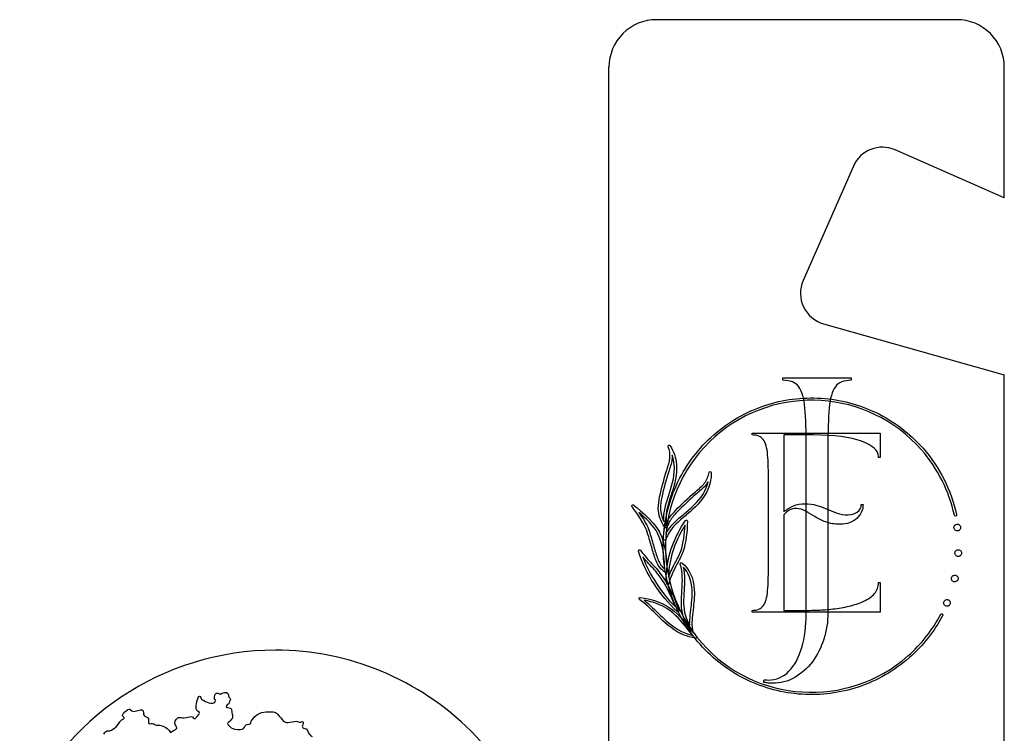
# Model space of a CAD drawing. Header units: millimetres. Extents: x -500 to 36, y -102 to 247.
# Tile 4 of 7: x -284 to -222, y 9 to 54. Entities that reach past the tile are written whole.
import ezdxf

# ---------------------------------------------------------------- set-up
doc = ezdxf.new("R2010")
doc.units = ezdxf.units.MM
doc.layers.add('Calque_1', color=7, linetype='CONTINUOUS')

msp = doc.modelspace()

# ---------------------------------------------------------------- linework, layer by layer
at = {"layer": 'Calque_1', "color": 1}
for points in [[(-225.205191, 54.058843), (-244.205161, 54.058843)], [(-247.205267, 0.059041), (-247.205267, 51.059001)], [(-222.205349, 42.79872), (-222.205349, 51.059001)], [(-222.205349, 42.79872), (-229.114405, 45.829254)], [(-231.749387, 44.80082), (-234.925177, 37.559712)], [(-233.63798, 34.831861), (-222.205349, 31.598922)], [(-222.205349, 0.059041), (-222.205349, 31.598922)]]:
    msp.add_lwpolyline(points, dxfattribs=at)
at = {"layer": 'Calque_1', "color": 7}
for points in [[(-236.201729, 31.261314), (-236.201729, 31.421182), (-231.891089, 31.421182), (-231.891089, 31.261314)], [(-238.153998, 27.803418), (-238.153998, 27.917059), (-230.04988, 27.917059), (-230.04988, 26.388689), (-230.163521, 26.388689), (-230.163521, 26.433952)], [(-234.260362, 27.803418), (-236.139285, 27.803418), (-236.139285, 22.937095)], [(-234.733068, 16.524628), (-234.733068, 26.982456)], [(-233.35975, 26.982456), (-233.35975, 16.556409)], [(-243.556937, 25.542315), (-243.531175, 25.619841)], [(-243.398033, 25.575781), (-243.423554, 25.498496)], [(-237.112935, 19.744564), (-237.112935, 24.770755)], [(-241.758911, 24.19211), (-241.696071, 24.244356)], [(-241.606266, 24.136734), (-241.668624, 24.084729)], [(-231.249848, 23.401289), (-231.13717, 23.401289)], [(-236.139285, 22.756041), (-236.139285, 16.7119), (-234.690848, 16.7119)], [(-230.163521, 18.465625), (-230.04988, 18.465625), (-230.04988, 16.598259), (-238.153998, 16.598259), (-238.153998, 16.7119)], [(-237.431552, 12.165835), (-237.399771, 12.325703)], [(-275.00813, 9.11015), (-274.92893, 8.99711), (-274.73142, 9.11917)]]:
    msp.add_lwpolyline(points, dxfattribs=at)
for points in [[(-238.153998, 27.803418)], [(-243.946012, 23.154898)], [(-243.574994, 21.944577)], [(-243.35012, 22.368322)], [(-225.02316, 22.089277)], [(-243.639759, 21.160409)], [(-245.06749, 20.097676)], [(-224.959598, 20.471583)], [(-243.867281, 19.499137)], [(-242.505038, 19.452429)], [(-243.568975, 19.12619)], [(-243.436796, 19.05902)], [(-225.177971, 18.867372)], [(-243.432702, 18.349489)], [(-225.671778, 17.324797)], [(-242.799493, 16.630436)], [(-242.40464, 15.285044)], [(-241.935872, 15.411691)], [(-241.673439, 14.969402)], [(-228.210395, 13.725374)], [(-237.431552, 12.165835)]]:
    msp.add_lwpolyline(points, close=True, dxfattribs=at)
at = {"layer": 'Calque_1', "color": 2}
msp.add_lwpolyline([(-268.298709, 14.19564)], close=True, dxfattribs=at)
at = {"layer": 'Calque_1', "color": 1}
for points in [[(-244.205248, 54.058881), (-245.000897, 54.05888), (-245.763958, 53.74281), (-246.326566, 53.180201)], [(-223.083952, 53.180201), (-223.646561, 53.74281), (-224.409622, 54.05888), (-225.20527, 54.058881)], [(-246.326566, 53.180201), (-246.889174, 52.617592), (-247.205244, 51.854531), (-247.205244, 51.058882)], [(-222.205275, 51.058882), (-222.205274, 51.854531), (-222.521344, 52.617592), (-223.083952, 53.180201)], [(-229.114492, 45.829172), (-230.126042, 46.272834), (-231.305724, 45.81247), (-231.749387, 44.80092)], [(-234.925306, 37.559826), (-235.157598, 37.030201), (-235.149258, 36.425952), (-234.902438, 35.90294)], [(-234.902438, 35.90294), (-234.655618, 35.379927), (-234.194485, 34.989361), (-233.637983, 34.831983)]]:
    msp.add_open_spline(points, degree=3, dxfattribs=at)
at = {"layer": 'Calque_1', "color": 7}
for points in [[(-235.204003, 30.846237), (-235.411542, 31.122875), (-235.744037, 31.261314), (-236.201729, 31.261314)], [(-231.891089, 31.261314), (-232.349023, 31.261314), (-232.681759, 31.122875), (-232.889779, 30.846237)], [(-227.451506, 26.86748), (-230.811128, 30.691295), (-236.660009, 31.065202), (-240.489121, 27.701005)], [(-234.813002, 29.496995), (-234.866452, 30.119611), (-234.996705, 30.569358), (-235.204003, 30.846237)], [(-232.889779, 30.846237), (-233.097317, 30.569358), (-233.227571, 30.119611), (-233.28078, 29.496995)], [(-237.351483, 29.664196), (-236.200391, 30.04701), (-235.000182, 30.202062), (-233.784805, 30.124055)], [(-233.784805, 30.124055), (-232.569428, 30.046288), (-231.399555, 29.740277), (-230.30769, 29.213726)], [(-240.581815, 27.806219), (-239.630075, 28.642393), (-238.543266, 29.267657), (-237.351483, 29.664196)], [(-234.733068, 26.982456), (-234.733068, 28.036039), (-234.759793, 28.874139), (-234.813002, 29.496995)], [(-233.28078, 29.496995), (-233.333507, 28.874139), (-233.35975, 28.036039), (-233.35975, 26.982456)], [(-230.30769, 29.213726), (-229.177544, 28.668877), (-228.181021, 27.91047), (-227.346051, 26.960174)], [(-240.489121, 27.701005), (-244.318473, 24.336568), (-244.700325, 18.488409), (-241.340703, 14.664354)], [(-242.839941, 24.841932), (-242.293166, 25.972801), (-241.533315, 26.970046), (-240.581815, 27.806219)], [(-237.447115, 27.508723), (-237.594222, 27.705187), (-237.82993, 27.803418), (-238.153998, 27.803418)], [(-237.169755, 26.552409), (-237.207796, 26.99397), (-237.300249, 27.312742), (-237.447115, 27.508723)], [(-231.233476, 27.401824), (-231.946137, 27.669554), (-232.95518, 27.803418), (-234.260362, 27.803418)], [(-230.163521, 26.433952), (-230.163521, 26.81147), (-230.520333, 27.134095), (-231.233476, 27.401824)], [(-243.461112, 27.060814), (-243.475077, 27.094521), (-243.460872, 27.133284), (-243.428609, 27.150137)], [(-243.35012, 26.35056), (-243.330618, 26.592046), (-243.3689, 26.837866), (-243.461112, 27.060814)], [(-243.428609, 27.150137), (-243.396347, 27.166991), (-243.35638, 27.156397), (-243.336878, 27.125579)], [(-243.336878, 27.125579), (-243.112245, 26.770934), (-242.973324, 26.362357), (-242.935284, 25.943428)], [(-225.3636, 22.727301), (-225.692002, 24.25495), (-226.414054, 25.686773), (-227.451506, 26.86748)], [(-227.346051, 26.960174), (-226.292949, 25.76141), (-225.559823, 24.308158), (-225.226365, 22.757156)], [(-243.531175, 25.619841), (-243.452204, 25.857234), (-243.370344, 26.102813), (-243.35012, 26.35056)], [(-243.210237, 26.339485), (-243.231905, 26.074644), (-243.316413, 25.821119), (-243.398033, 25.575781)], [(-243.205662, 26.5333), (-243.203254, 26.468534), (-243.204699, 26.403769), (-243.210237, 26.339485)], [(-243.074686, 25.930667), (-243.093466, 26.136039), (-243.137526, 26.338762), (-243.205662, 26.5333)], [(-237.112935, 24.770755), (-237.112935, 25.517364), (-237.131955, 26.111329), (-237.169755, 26.552409)], [(-243.998498, 23.883932), (-243.884376, 24.442264), (-243.735824, 25.000355), (-243.556937, 25.542315)], [(-243.373234, 24.140587), (-243.185919, 24.714327), (-243.020033, 25.328035), (-243.074686, 25.930667)], [(-242.935284, 25.943428), (-242.877982, 25.315515), (-243.047961, 24.684954), (-243.240091, 24.097249)], [(-243.423554, 25.498496), (-243.600997, 24.961592), (-243.748103, 24.409039), (-243.861263, 23.856003)], [(-241.156519, 24.769943), (-241.01206, 24.964963), (-240.915032, 25.193929), (-240.875306, 25.432286)], [(-240.735904, 25.421451), (-240.732533, 25.001318), (-240.830765, 24.580703), (-241.019283, 24.20463)], [(-240.875306, 25.432286), (-240.869287, 25.4684), (-240.837025, 25.49368), (-240.80067, 25.490791)], [(-240.80067, 25.490791), (-240.764314, 25.488141), (-240.736145, 25.457807), (-240.735904, 25.421451)], [(-243.755085, 21.364336), (-243.675633, 22.579713), (-243.367937, 23.749826), (-242.839941, 24.841932)], [(-241.696071, 24.244356), (-241.503701, 24.404464), (-241.304589, 24.569869), (-241.156519, 24.769943)], [(-241.04336, 24.686639), (-241.201782, 24.473082), (-241.407395, 24.302139), (-241.606266, 24.136734)], [(-241.144481, 24.26771), (-241.051786, 24.452135), (-240.982446, 24.647876), (-240.937183, 24.848914)], [(-240.937183, 24.848914), (-240.969445, 24.793057), (-241.004837, 24.738644), (-241.04336, 24.686639)], [(-244.086377, 23.151769), (-244.091674, 23.406978), (-244.043762, 23.663392), (-243.998498, 23.883932)], [(-243.861263, 23.856003), (-243.906767, 23.633297), (-243.950827, 23.395662), (-243.946012, 23.154898)], [(-243.729083, 22.368804), (-243.775069, 22.927376), (-243.595218, 23.470058), (-243.421387, 23.994683)], [(-243.288485, 23.950864), (-243.457742, 23.439241), (-243.632777, 22.910523), (-243.589199, 22.380601)], [(-243.421387, 23.994683), (-243.405255, 24.043318), (-243.389124, 24.092193), (-243.373234, 24.140587)], [(-243.240091, 24.097249), (-243.255981, 24.048374), (-243.272113, 23.999498), (-243.288485, 23.950864)], [(-243.00968, 23.015977), (-242.617957, 23.430091), (-242.197101, 23.825908), (-241.758911, 24.19211)], [(-241.668624, 24.084729), (-242.102722, 23.722138), (-242.519484, 23.330175), (-242.907355, 22.919672)], [(-242.343486, 22.903781), (-241.881219, 23.292375), (-241.416303, 23.726472), (-241.144481, 24.26771)], [(-241.019283, 24.20463), (-241.302663, 23.64076), (-241.780098, 23.194383), (-242.253199, 22.7964)], [(-245.750297, 23.278892), (-245.771725, 23.307061), (-245.769077, 23.346546), (-245.744037, 23.371586)], [(-244.837561, 21.798674), (-245.031857, 22.340153), (-245.743074, 23.269743), (-245.750297, 23.278892)], [(-245.744037, 23.371586), (-245.718998, 23.396385), (-245.679272, 23.398792), (-245.651343, 23.377121)], [(-245.651343, 23.377121), (-245.598857, 23.33595), (-244.362292, 22.363985), (-244.005239, 21.664807)], [(-243.681893, 21.962153), (-243.9489, 22.428754), (-244.077709, 22.725616), (-244.086377, 23.151769)], [(-243.946011, 23.154898), (-243.939992, 22.854666), (-243.871615, 22.627144), (-243.726916, 22.338708)], [(-236.139285, 22.937095), (-235.965935, 23.102741), (-235.768267, 23.230828), (-235.546042, 23.321355)], [(-235.800289, 23.049773), (-235.935839, 22.974655), (-236.048757, 22.876664), (-236.139285, 22.756041)], [(-235.347652, 23.151857), (-235.513298, 23.159562), (-235.664257, 23.125373), (-235.800289, 23.049773)], [(-235.546042, 23.321355), (-235.323335, 23.411882), (-235.083534, 23.457146), (-234.826639, 23.457146)], [(-234.76404, 22.987174), (-234.948947, 23.089258), (-235.143485, 23.144153), (-235.347652, 23.151857)], [(-234.826639, 23.457146), (-234.547353, 23.457146), (-234.292865, 23.421031), (-234.062935, 23.349284)], [(-234.062935, 23.349284), (-233.832524, 23.278017), (-233.61367, 23.197121), (-233.406131, 23.106593)], [(-233.406131, 23.106593), (-233.198833, 23.016066), (-232.989609, 22.934688), (-232.778218, 22.86294)], [(-231.13717, 23.401289), (-231.13717, 23.068552), (-231.267664, 22.777709), (-231.528171, 22.52876)], [(-231.505058, 22.931317), (-231.335078, 23.048088), (-231.249848, 23.204825), (-231.249848, 23.401289)], [(-244.129955, 21.600767), (-244.343272, 22.018733), (-244.908586, 22.557563), (-245.308495, 22.907393)], [(-245.308495, 22.907393), (-245.087714, 22.586695), (-244.818299, 22.160783), (-244.70514, 21.846346)], [(-243.756289, 21.215544), (-243.736306, 21.75317), (-243.688634, 22.073627), (-243.470984, 22.439829)], [(-243.581013, 21.585598), (-243.325081, 22.084702), (-242.885927, 22.451145), (-242.46146, 22.805309)], [(-243.470984, 22.439829), (-243.34049, 22.659406), (-243.164491, 22.852258), (-243.00968, 23.015977)], [(-242.371655, 22.697446), (-242.785528, 22.352191), (-243.213366, 21.995138), (-243.456297, 21.521555)], [(-242.907355, 22.919672), (-243.064092, 22.754508), (-243.227331, 22.57562), (-243.35012, 22.368322)], [(-242.46146, 22.805309), (-242.421975, 22.838053), (-242.38273, 22.871037), (-242.343486, 22.903781)], [(-242.253199, 22.7964), (-242.292684, 22.763416), (-242.331929, 22.730431), (-242.371655, 22.697446)], [(-242.366599, 22.38975), (-242.348542, 22.415271), (-242.316039, 22.425865), (-242.286425, 22.415753)], [(-242.286425, 22.415753), (-242.257051, 22.405641), (-242.237549, 22.37723), (-242.239235, 22.345931)], [(-234.181391, 22.6424), (-234.385078, 22.770727), (-234.579134, 22.885572), (-234.76404, 22.987174)], [(-233.491843, 22.302441), (-233.748016, 22.400673), (-233.977946, 22.513832), (-234.181391, 22.6424)], [(-232.778218, 22.86294), (-232.567068, 22.791674), (-232.336898, 22.756041), (-232.087707, 22.756041)], [(-231.528171, 22.52876), (-231.788196, 22.280291), (-232.140675, 22.156057), (-232.585607, 22.156057)], [(-232.087707, 22.756041), (-231.868853, 22.756041), (-231.674556, 22.814306), (-231.505058, 22.931317)], [(-225.280296, 22.673611), (-225.318336, 22.665425), (-225.355414, 22.689502), (-225.3636, 22.727301)], [(-225.226365, 22.757156), (-225.218419, 22.719116), (-225.242255, 22.681797), (-225.280296, 22.673611)], [(-244.561163, 20.906162), (-244.64519, 21.201339), (-244.732347, 21.506146), (-244.837561, 21.798674)], [(-244.70514, 21.846346), (-244.598723, 21.549483), (-244.510844, 21.242269), (-244.426095, 20.944925)], [(-243.726916, 22.338708), (-243.727397, 22.34882), (-243.72812, 22.358933), (-243.729083, 22.368804)], [(-243.594496, 21.932058), (-243.62724, 21.918816), (-243.664558, 21.931565), (-243.681893, 21.962153)], [(-243.35012, 22.368322), (-243.503487, 22.109982), (-243.565604, 21.880775), (-243.595218, 21.558874)], [(-243.574994, 21.944577), (-243.580772, 21.939283), (-243.587032, 21.935188), (-243.594496, 21.932058)], [(-243.589199, 22.380601), (-243.58655, 22.347616), (-243.584865, 22.312706), (-243.582939, 22.276832)], [(-243.582939, 22.276832), (-243.578123, 22.185341), (-243.573068, 22.09024), (-243.553325, 22.015362)], [(-243.576438, 19.070577), (-243.473873, 20.263081), (-243.055666, 21.410563), (-242.366599, 22.38975)], [(-243.553325, 22.015362), (-243.546343, 21.988878), (-243.555492, 21.961671), (-243.574994, 21.944577)], [(-242.39212, 22.101556), (-242.983678, 21.190023), (-243.34362, 20.143421), (-243.436796, 19.05902)], [(-242.66948, 20.451118), (-242.473258, 20.977669), (-242.422697, 21.543946), (-242.39212, 22.101556)], [(-242.239235, 22.345931), (-242.271256, 21.698035), (-242.304241, 21.02847), (-242.538023, 20.402243)], [(-232.585607, 22.156057), (-232.93303, 22.156057), (-233.235189, 22.204691), (-233.491843, 22.302441)], [(-225.380694, 21.882219), (-225.389602, 21.908704), (-225.393214, 21.935669), (-225.391529, 21.963598)], [(-225.391529, 21.963598), (-225.389606, 21.991526), (-225.38262, 22.018011), (-225.370101, 22.04305)], [(-225.339524, 21.811194), (-225.358063, 21.83214), (-225.371786, 21.855735), (-225.380694, 21.882219)], [(-225.370101, 22.04305), (-225.357822, 22.06809), (-225.341209, 22.089758), (-225.320262, 22.108297)], [(-225.274518, 21.761356), (-225.299557, 21.773635), (-225.321226, 21.790247), (-225.339524, 21.811194)], [(-225.320262, 22.108297), (-225.299316, 22.126595), (-225.27548, 22.140318), (-225.248996, 22.149468)], [(-225.248996, 22.149468), (-225.222753, 22.158376), (-225.195547, 22.161987), (-225.167618, 22.160302)], [(-225.167618, 22.160302), (-225.13969, 22.158379), (-225.113447, 22.151394), (-225.088407, 22.139115)], [(-225.042421, 21.792174), (-225.063608, 21.773635), (-225.087203, 21.759912), (-225.113687, 21.751003)], [(-225.088407, 22.139115), (-225.063368, 22.126836), (-225.041458, 22.110223), (-225.02316, 22.089277)], [(-224.992583, 21.857421), (-225.004862, 21.832381), (-225.021475, 21.810713), (-225.042421, 21.792174)], [(-225.02316, 22.089277), (-225.004621, 22.06833), (-224.991138, 22.044494), (-224.981989, 22.018251)], [(-224.971396, 21.936873), (-224.973078, 21.908945), (-224.980304, 21.88246), (-224.992583, 21.857421)], [(-224.981989, 22.018251), (-224.973081, 21.991767), (-224.96947, 21.964561), (-224.971396, 21.936873)], [(-243.685023, 19.312545), (-243.687912, 19.829947), (-243.746899, 20.850786), (-244.129955, 21.600767)], [(-244.005239, 21.664807), (-243.571623, 20.815631), (-243.538879, 19.64287), (-243.54538, 19.177954)], [(-243.300041, 17.798861), (-243.681412, 18.949231), (-243.834778, 20.148959), (-243.755085, 21.364336)], [(-243.698024, 21.143796), (-243.732694, 21.149818), (-243.757734, 21.180392), (-243.756289, 21.215544)], [(-243.618813, 21.19219), (-243.623146, 21.179429), (-243.63037, 21.168595), (-243.639759, 21.160409)], [(-243.505654, 21.430064), (-243.550195, 21.34965), (-243.59594, 21.266345), (-243.618813, 21.19219)], [(-243.595218, 21.558874), (-243.590402, 21.567782), (-243.585587, 21.576931), (-243.581013, 21.585598)], [(-243.456297, 21.521555), (-243.471465, 21.492422), (-243.48856, 21.461605), (-243.505654, 21.430064)], [(-225.195065, 21.740168), (-225.222994, 21.741851), (-225.249478, 21.749077), (-225.274518, 21.761356)], [(-225.113687, 21.751003), (-225.140171, 21.742095), (-225.167137, 21.738483), (-225.195065, 21.740168)], [(-245.308977, 20.530333), (-245.27864, 20.546464), (-245.241081, 20.537796), (-245.220135, 20.510349)], [(-244.315103, 20.09936), (-244.407074, 20.365888), (-244.485323, 20.640599), (-244.561163, 20.906162)], [(-244.426095, 20.944925), (-244.350736, 20.681048), (-244.272728, 20.408262), (-244.182201, 20.145347)], [(-243.639759, 21.160409), (-243.655409, 21.146685), (-243.676356, 21.140185), (-243.698024, 21.143796)], [(-245.342924, 20.445824), (-245.353999, 20.478568), (-245.339553, 20.514201), (-245.308977, 20.530333)], [(-242.893872, 16.631881), (-244.009332, 17.678723), (-244.856099, 18.997628), (-245.342924, 20.445824)], [(-245.220135, 20.510349), (-245.021504, 20.245749), (-244.792778, 19.995836), (-244.571516, 19.754109)], [(-245.06749, 20.097676), (-244.611242, 18.922507), (-243.9111, 17.846051), (-243.020996, 16.951131)], [(-244.675286, 19.659245), (-244.80578, 19.801778), (-244.938922, 19.94744), (-245.06749, 20.097676)], [(-243.978755, 19.413664), (-244.139104, 19.621925), (-244.235169, 19.866542), (-244.315103, 20.09936)], [(-244.182201, 20.145347), (-244.106119, 19.923363), (-244.015111, 19.691507), (-243.867281, 19.499137)], [(-243.034479, 19.690303), (-242.894836, 19.953458), (-242.762656, 20.201687), (-242.66948, 20.451118)], [(-242.538023, 20.402243), (-242.634088, 20.144144), (-242.774694, 19.879785), (-242.910485, 19.624575)], [(-225.317133, 20.264526), (-225.326041, 20.29101), (-225.329653, 20.318216), (-225.327967, 20.346145)], [(-225.327967, 20.346145), (-225.326044, 20.373833), (-225.319059, 20.400317), (-225.306539, 20.425356)], [(-225.275962, 20.1935), (-225.294501, 20.214447), (-225.308224, 20.238283), (-225.317133, 20.264526)], [(-225.306539, 20.425356), (-225.29426, 20.450395), (-225.277648, 20.472305), (-225.256701, 20.490603)], [(-225.210956, 20.143662), (-225.235995, 20.155941), (-225.257664, 20.172554), (-225.275962, 20.1935)], [(-225.256701, 20.490603), (-225.235754, 20.509142), (-225.211919, 20.522865), (-225.185435, 20.531774)], [(-225.131503, 20.122475), (-225.159432, 20.124398), (-225.185917, 20.131383), (-225.210956, 20.143662)], [(-225.185435, 20.531774), (-225.159191, 20.540923), (-225.131985, 20.544535), (-225.104056, 20.542608)], [(-225.050125, 20.133309), (-225.076609, 20.124401), (-225.103575, 20.12079), (-225.131503, 20.122475)], [(-225.104056, 20.542608), (-225.076128, 20.540926), (-225.049885, 20.533941), (-225.024845, 20.521421)], [(-224.978859, 20.17448), (-225.000046, 20.156182), (-225.023641, 20.142458), (-225.050125, 20.133309)], [(-225.024845, 20.521421), (-224.999806, 20.509142), (-224.977896, 20.49253), (-224.959598, 20.471583)], [(-224.929021, 20.239727), (-224.9413, 20.214687), (-224.957913, 20.193019), (-224.978859, 20.17448)], [(-224.959598, 20.471583), (-224.941059, 20.450636), (-224.927576, 20.427042), (-224.918427, 20.400558)], [(-224.907834, 20.319179), (-224.909517, 20.29125), (-224.916742, 20.264766), (-224.929021, 20.239727)], [(-224.918427, 20.400558), (-224.909519, 20.374073), (-224.905908, 20.347108), (-224.907834, 20.319179)], [(-244.012221, 18.883744), (-244.214463, 19.156048), (-244.448727, 19.411739), (-244.675286, 19.659245)], [(-244.571516, 19.754109), (-244.34279, 19.503955), (-244.106119, 19.245374), (-243.899544, 18.967292)], [(-243.651316, 19.118488), (-243.771939, 19.190476), (-243.885339, 19.292319), (-243.978755, 19.413664)], [(-243.867281, 19.499137), (-243.812869, 19.428593), (-243.750992, 19.365272), (-243.685023, 19.312545)], [(-243.449074, 18.803569), (-243.345305, 19.105488), (-243.188086, 19.401387), (-243.034479, 19.690303)], [(-242.910485, 19.624575), (-243.124524, 19.222018), (-243.345786, 18.805977), (-243.409348, 18.391622)], [(-242.707521, 19.641669), (-242.717874, 19.670802), (-242.708002, 19.703064), (-242.683204, 19.721603)], [(-242.594121, 17.975582), (-242.557284, 18.536803), (-242.519484, 19.117526), (-242.707521, 19.641669)], [(-242.683204, 19.721603), (-242.658405, 19.740142), (-242.624698, 19.740142), (-242.599659, 19.721849)], [(-242.599659, 19.721849), (-242.134262, 19.377797), (-241.846308, 18.747959), (-241.809471, 17.993885)], [(-242.505038, 19.452429), (-242.388749, 18.969456), (-242.421975, 18.460721), (-242.453996, 17.966433)], [(-241.949836, 17.986898), (-241.97945, 18.594827), (-242.178803, 19.115118), (-242.505038, 19.452429)], [(-237.169755, 17.967725), (-237.131955, 18.413139), (-237.112935, 19.005418), (-237.112935, 19.744564)], [(-243.020996, 16.951131), (-243.307023, 17.700629), (-243.598348, 18.326616), (-244.012221, 18.883744)], [(-243.899544, 18.967292), (-243.423072, 18.325896), (-243.107189, 17.599752), (-242.77975, 16.70724)], [(-243.581013, 19.117767), (-243.602922, 19.105247), (-243.629647, 19.105729), (-243.651316, 19.118488)], [(-243.547306, 18.386085), (-243.591366, 18.573399), (-243.600515, 18.79105), (-243.576438, 19.070577)], [(-243.568975, 19.126193), (-243.572586, 19.123062), (-243.576679, 19.120172), (-243.581013, 19.117767)], [(-243.54538, 19.177954), (-243.54538, 19.157731), (-243.554047, 19.139192), (-243.568975, 19.12619)], [(-243.436796, 19.05902), (-243.4445, 18.967048), (-243.448834, 18.8823), (-243.449074, 18.803569)], [(-225.535506, 18.660315), (-225.544655, 18.686799), (-225.548266, 18.713764), (-225.54634, 18.741693)], [(-225.54634, 18.741693), (-225.544417, 18.769622), (-225.537432, 18.796106), (-225.525153, 18.821145)], [(-225.525153, 18.821145), (-225.512633, 18.846185), (-225.496021, 18.867853), (-225.475074, 18.886392)], [(-225.475074, 18.886392), (-225.454128, 18.90469), (-225.430533, 18.918414), (-225.404049, 18.927563)], [(-225.404049, 18.927563), (-225.377564, 18.936471), (-225.350358, 18.940083), (-225.32267, 18.938397)], [(-225.32267, 18.938397), (-225.294742, 18.936474), (-225.268257, 18.929489), (-225.243218, 18.91721)], [(-225.243218, 18.91721), (-225.218178, 18.904931), (-225.19651, 18.888318), (-225.177971, 18.867372)], [(-225.177971, 18.867372), (-225.159673, 18.846426), (-225.14595, 18.82259), (-225.137041, 18.796347)], [(-225.126207, 18.714728), (-225.12813, 18.68704), (-225.135115, 18.660556), (-225.147394, 18.635516)], [(-225.137041, 18.796347), (-225.127892, 18.769863), (-225.124521, 18.742656), (-225.126207, 18.714728)], [(-243.476281, 18.332154), (-243.509747, 18.330711), (-243.539602, 18.353341), (-243.547306, 18.386085)], [(-243.432702, 18.349489), (-243.4445, 18.339136), (-243.459668, 18.332635), (-243.476281, 18.332154)], [(-243.409348, 18.391622), (-243.412237, 18.374769), (-243.420664, 18.360323), (-243.432702, 18.349489)], [(-230.418731, 17.769336), (-230.248751, 17.961947), (-230.163521, 18.194043), (-230.163521, 18.465625)], [(-225.494576, 18.589289), (-225.512874, 18.610236), (-225.526597, 18.633831), (-225.535506, 18.660315)], [(-225.429329, 18.539451), (-225.454369, 18.551731), (-225.476037, 18.568343), (-225.494576, 18.589289)], [(-225.349876, 18.518264), (-225.377805, 18.519947), (-225.40429, 18.526931), (-225.429329, 18.539451)], [(-225.268498, 18.529099), (-225.294983, 18.519949), (-225.322189, 18.516338), (-225.349876, 18.518264)], [(-225.197473, 18.570269), (-225.218419, 18.551731), (-225.242255, 18.538007), (-225.268498, 18.529099)], [(-225.147394, 18.635516), (-225.159914, 18.610477), (-225.176526, 18.588567), (-225.197473, 18.570269)], [(-245.277436, 17.404249), (-245.30368, 17.422788), (-245.313792, 17.457217), (-245.301754, 17.487312)], [(-245.301754, 17.487312), (-245.289956, 17.517408), (-245.259138, 17.535465), (-245.227117, 17.530891)], [(-245.227117, 17.530891), (-244.5159, 17.434103), (-243.938066, 17.241252), (-243.460149, 16.941259)], [(-241.446158, 14.57166), (-242.281128, 15.521956), (-242.904947, 16.607801), (-243.300041, 17.798861)], [(-242.506964, 16.348498), (-242.665869, 16.874327), (-242.629273, 17.434344), (-242.594121, 17.975582)], [(-242.453996, 17.966433), (-242.488426, 17.437715), (-242.524059, 16.890699), (-242.372618, 16.389188)], [(-242.025918, 16.753945), (-241.978728, 17.158429), (-241.929853, 17.576877), (-241.949836, 17.986898)], [(-241.809471, 17.993885), (-241.789006, 17.572308), (-241.838603, 17.148081), (-241.886275, 16.737819)], [(-237.447115, 17.005632), (-237.300249, 17.202095), (-237.207796, 17.522793), (-237.169755, 17.967725)], [(-231.097685, 17.288771), (-230.814547, 17.417098), (-230.588229, 17.577206), (-230.418731, 17.769336)], [(-244.247207, 16.493438), (-244.570553, 16.810765), (-244.905215, 17.138927), (-245.277436, 17.404249)], [(-243.535027, 16.822082), (-243.93301, 17.072235), (-244.404908, 17.245104), (-244.971425, 17.348151)], [(-244.971425, 17.348151), (-244.679379, 17.113887), (-244.410686, 16.850251), (-244.148735, 16.593596)], [(-242.301111, 15.620428), (-242.598455, 16.005891), (-243.007272, 16.490549), (-243.535027, 16.822082)], [(-243.460149, 16.941259), (-242.913615, 16.59793), (-242.494204, 16.100993), (-242.189878, 15.70638)], [(-238.153998, 16.7119), (-237.82993, 16.7119), (-237.594222, 16.80965), (-237.447115, 17.005632)], [(-233.038244, 16.801464), (-232.698766, 16.839264), (-232.360974, 16.89777), (-232.025108, 16.97674)], [(-232.025108, 16.97674), (-231.689483, 17.056192), (-231.380342, 17.160203), (-231.097685, 17.288771)], [(-226.029313, 17.117739), (-226.038221, 17.144224), (-226.041833, 17.17143), (-226.039907, 17.199118)], [(-226.039907, 17.199118), (-226.038218, 17.227047), (-226.030998, 17.253531), (-226.018719, 17.27857)], [(-225.988142, 17.046714), (-226.006681, 17.067661), (-226.020405, 17.091255), (-226.029313, 17.117739)], [(-226.018719, 17.27857), (-226.00644, 17.30361), (-225.989828, 17.325278), (-225.968881, 17.343817)], [(-225.923136, 16.996876), (-225.947935, 17.009155), (-225.969844, 17.025767), (-225.988142, 17.046714)], [(-225.968881, 17.343817), (-225.947694, 17.362115), (-225.924099, 17.375839), (-225.897615, 17.384988)], [(-225.843684, 16.975689), (-225.871613, 16.977612), (-225.898096, 16.984597), (-225.923136, 16.996876)], [(-225.897615, 17.384988), (-225.871131, 17.393896), (-225.844165, 17.397507), (-225.816237, 17.395822)], [(-225.762306, 16.986523), (-225.78879, 16.977615), (-225.815755, 16.974003), (-225.843684, 16.975689)], [(-225.816237, 17.395822), (-225.788308, 17.393899), (-225.761824, 17.386914), (-225.736785, 17.374635)], [(-225.691039, 17.027694), (-225.712227, 17.009396), (-225.735821, 16.995672), (-225.762306, 16.986523)], [(-225.736785, 17.374635), (-225.711745, 17.362356), (-225.690076, 17.345743), (-225.671778, 17.324797)], [(-225.641201, 17.092941), (-225.65348, 17.067902), (-225.670093, 17.046232), (-225.691039, 17.027694)], [(-225.671778, 17.324797), (-225.653239, 17.30385), (-225.639516, 17.280255), (-225.630607, 17.253771)], [(-225.620014, 17.172393), (-225.621697, 17.144464), (-225.628922, 17.11798), (-225.641201, 17.092941)], [(-225.630607, 17.253771), (-225.621699, 17.227287), (-225.618088, 17.200081), (-225.620014, 17.172393)], [(-243.946493, 16.201391), (-244.047614, 16.297697), (-244.149216, 16.397373), (-244.247207, 16.493438)], [(-244.148735, 16.593596), (-244.051225, 16.497772), (-243.950104, 16.398577), (-243.849465, 16.302994)], [(-242.456163, 15.154549), (-243.046998, 15.387849), (-243.540805, 15.814484), (-243.946493, 16.201391)], [(-243.849465, 16.302994), (-243.45389, 15.925476), (-242.972843, 15.509436), (-242.40464, 15.285044)], [(-242.807197, 16.624658), (-242.834404, 16.6066), (-242.870277, 16.60973), (-242.893872, 16.631881)], [(-242.799493, 16.630433), (-242.8019, 16.628263), (-242.804549, 16.626581), (-242.807197, 16.624658)], [(-242.77975, 16.70724), (-242.769879, 16.680034), (-242.777824, 16.649456), (-242.799493, 16.630436)], [(-242.219974, 15.703492), (-242.354802, 15.941607), (-242.446051, 16.146497), (-242.506964, 16.348498)], [(-242.372618, 16.389188), (-242.315075, 16.198984), (-242.228882, 16.004687), (-242.100795, 15.778129)], [(-242.092369, 16.098826), (-242.076719, 16.317921), (-242.050717, 16.539424), (-242.025918, 16.753945)], [(-241.886275, 16.737819), (-241.911073, 16.524984), (-241.937076, 16.305167), (-241.952244, 16.089201)], [(-235.012355, 14.361603), (-234.826244, 14.994813), (-234.733068, 15.715661), (-234.733068, 16.524628)], [(-234.690848, 16.7119), (-234.509794, 16.7119), (-234.274326, 16.717197), (-233.983965, 16.728272)], [(-233.983965, 16.728272), (-233.693122, 16.739828), (-233.377962, 16.764146), (-233.038244, 16.801464)], [(-233.35975, 16.556409), (-233.35975, 15.981705), (-233.445222, 15.428429), (-233.615923, 14.8961)], [(-228.302848, 13.830829), (-227.446691, 14.582975), (-226.745827, 15.471154), (-226.219998, 16.470325)], [(-226.095764, 16.405078), (-226.630019, 15.390498), (-227.341236, 14.489077), (-228.210395, 13.725374)], [(-226.219998, 16.470325), (-226.201941, 16.504513), (-226.159566, 16.517756), (-226.125137, 16.499939)], [(-226.125137, 16.499939), (-226.090948, 16.481881), (-226.077707, 16.439507), (-226.095764, 16.405078)], [(-241.904814, 15.133362), (-242.037475, 15.28721), (-242.167728, 15.447559), (-242.301111, 15.620428)], [(-242.038197, 15.422279), (-242.09911, 15.503176), (-242.158579, 15.595148), (-242.219974, 15.703492)], [(-242.189878, 15.70638), (-242.033382, 15.503657), (-241.881219, 15.31875), (-241.724722, 15.141067)], [(-242.100795, 15.778129), (-242.104889, 15.885991), (-242.099832, 15.994094), (-242.092369, 16.098826)], [(-241.952244, 16.089201), (-241.968857, 15.857586), (-241.968857, 15.66666), (-241.915648, 15.486809)], [(-241.733389, 14.95327), (-242.023751, 15.010331), (-242.25344, 15.074375), (-242.456163, 15.154549)], [(-242.40464, 15.285044), (-242.258255, 15.227019), (-242.09598, 15.177903), (-241.904814, 15.133362)], [(-241.952485, 15.400851), (-241.98258, 15.386887), (-242.018454, 15.395797), (-242.038197, 15.422279)], [(-241.935872, 15.411685), (-241.940688, 15.407352), (-241.946225, 15.40374), (-241.952485, 15.400851)], [(-241.913722, 15.480068), (-241.907943, 15.454547), (-241.916852, 15.428303), (-241.935872, 15.411691)], [(-241.915648, 15.486809), (-241.914926, 15.484646), (-241.914203, 15.481995), (-241.913722, 15.480068)], [(-241.673439, 14.969402), (-241.689811, 14.955196), (-241.711721, 14.949178), (-241.733389, 14.95327)], [(-241.724722, 15.141067), (-241.702572, 15.115786), (-241.682348, 15.090265), (-241.662846, 15.063541)], [(-241.660197, 14.98457), (-241.66429, 14.978795), (-241.668624, 14.973735), (-241.673439, 14.969402)], [(-241.662846, 15.063541), (-241.645751, 15.040427), (-241.645029, 15.008887), (-241.660197, 14.98457)], [(-238.484279, 12.317867), (-239.614666, 12.862957), (-240.611188, 13.621364), (-241.446158, 14.57166)], [(-241.340703, 14.664354), (-237.980841, 10.840539), (-232.132201, 10.466392), (-228.302848, 13.830829)], [(-235.8271, 12.860199), (-235.470288, 13.227605), (-235.198706, 13.727912), (-235.012355, 14.361603)], [(-233.615923, 14.8961), (-233.786143, 14.364011), (-234.028111, 13.887539), (-234.342068, 13.466924)], [(-228.210395, 13.725374), (-229.162135, 12.889441), (-230.248944, 12.264177), (-231.440726, 11.867638)], [(-234.342068, 13.466924), (-234.656024, 13.04655), (-235.028727, 12.713814), (-235.460176, 12.469198)], [(-237.144561, 12.309331), (-236.622585, 12.309331), (-236.183431, 12.493034), (-235.8271, 12.860199)], [(-235.460176, 12.469198), (-235.891144, 12.2241), (-236.362078, 12.10131), (-236.872979, 12.10131)], [(-235.007164, 11.407538), (-236.222782, 11.485546), (-237.392654, 11.791557), (-238.484279, 12.317867)], [(-237.176342, 12.125387), (-237.250738, 12.141518), (-237.335728, 12.155001), (-237.431552, 12.165835)], [(-237.399771, 12.325703), (-237.399771, 12.325703), (-237.367509, 12.323295), (-237.303466, 12.317998)], [(-237.303466, 12.317998), (-237.239904, 12.31222), (-237.186936, 12.309331), (-237.144561, 12.309331)], [(-236.872979, 12.10131), (-237.000584, 12.10131), (-237.101705, 12.109496), (-237.176342, 12.125387)], [(-231.440726, 11.867638), (-232.591819, 11.484583), (-233.791787, 11.329771), (-235.007164, 11.407538)], [(-273.227499, 11.07823), (-273.155069, 11.29073), (-273.124356, 11.32718), (-273.061481, 11.27499)], [(-273.061481, 11.27499), (-273.018971, 11.23979), (-272.984251, 11.18149), (-272.984251, 11.14581)], [(-272.097585, 11.05856), (-272.184405, 11.05856), (-272.166135, 11.36774), (-272.074775, 11.44355)], [(-272.074775, 11.44355), (-272.019315, 11.48955), (-271.964505, 11.49315), (-271.896627, 11.45525)], [(-271.896627, 11.45525), (-271.828077, 11.41695), (-271.754865, 11.42295), (-271.653169, 11.47565)], [(-271.653169, 11.47565), (-271.456102, 11.57771), (-271.269416, 11.52285), (-271.269416, 11.36343)], [(-271.269416, 11.36343), (-271.269416, 11.29453), (-271.230936, 11.20642), (-271.184026, 11.16746)], [(-273.205719, 10.33905), (-273.344773, 10.41345), (-273.353482, 10.7086), (-273.227499, 11.07823)], [(-272.984251, 11.14581), (-272.984251, 11.05461), (-272.516825, 10.83718), (-272.320614, 10.83718)], [(-272.320614, 10.83718), (-272.214612, 10.83718), (-272.137387, 10.87578), (-272.098785, 10.94787)], [(-272.098785, 10.94787), (-272.058615, 11.02297), (-272.057965, 11.05856), (-272.097585, 11.05856)], [(-271.39524, 10.67438), (-271.41817, 10.58668), (-271.39134, 10.56357), (-271.249512, 10.54985)], [(-271.290546, 10.78202), (-271.332666, 10.78202), (-271.379836, 10.73362), (-271.39524, 10.67438)], [(-271.213956, 10.88162), (-271.213956, 10.82672), (-271.248436, 10.78202), (-271.290546, 10.78202)], [(-271.156296, 11.03892), (-271.188036, 11.00712), (-271.213956, 10.93644), (-271.213956, 10.88162)], [(-271.184026, 11.16746), (-271.124816, 11.11836), (-271.116386, 11.07886), (-271.156296, 11.03892)], [(-277.90981, 9.97951), (-278.02501, 10.05061), (-277.95491, 10.20642), (-277.73926, 10.35905)], [(-277.93601, 9.84115), (-277.84321, 9.84115), (-277.82678, 9.92815), (-277.90981, 9.97951)], [(-277.73926, 10.35905), (-277.54539, 10.49625), (-277.507, 10.50627), (-277.44989, 10.43465)], [(-277.44989, 10.43465), (-277.34881, 10.30778), (-277.23804, 10.29352), (-276.99915, 10.37655)], [(-276.99915, 10.37655), (-276.71922, 10.47405), (-276.63695, 10.43975), (-276.63695, 10.22529)], [(-276.63695, 10.22529), (-276.63695, 10.08367), (-276.60665, 10.04127), (-276.46784, 9.98886)], [(-276.46784, 9.98886), (-276.3183, 9.93246), (-276.30049, 9.90256), (-276.31409, 9.73081)], [(-273.830144, 9.9605), (-273.626521, 10.0119), (-273.574067, 10.007), (-273.487634, 9.9286)], [(-273.487634, 9.9286), (-273.391344, 9.8413), (-273.377493, 9.8459), (-273.240329, 10.0089)], [(-273.240329, 10.0089), (-273.065976, 10.21612), (-273.061209, 10.26169), (-273.205719, 10.33905)], [(-271.249512, 10.54985), (-271.10836, 10.53615), (-271.073958, 10.50695), (-271.06678, 10.39459)], [(-271.01858, 10.07722), (-270.98451, 9.92244), (-271.00264, 9.87635), (-271.151958, 9.7368)], [(-271.06678, 10.39459), (-271.06158, 10.31849), (-271.04022, 10.17568), (-271.01858, 10.07722)], [(-269.845046, 9.62874), (-269.830746, 9.81878), (-269.407656, 10.21226), (-269.173917, 10.25296)], [(-269.173917, 10.25296), (-268.788787, 10.31986), (-268.418517, 10.32416), (-268.300697, 10.26356)], [(-268.300697, 10.26356), (-268.235497, 10.22956), (-268.079267, 10.07099), (-267.953537, 9.9112)], [(-278.91389, 9.09654), (-278.74645, 9.04344), (-278.40258, 9.26941), (-278.20541, 9.5622)], [(-278.20541, 9.5622), (-278.10213, 9.71561), (-277.98086, 9.84115), (-277.93601, 9.84115)], [(-276.31409, 9.73081), (-276.32899, 9.54328), (-276.32309, 9.53706), (-276.15115, 9.55062)], [(-276.15115, 9.55062), (-276.05305, 9.55862), (-275.97285, 9.54002), (-275.97285, 9.50922)], [(-275.97285, 9.50922), (-275.97285, 9.47872), (-275.85753, 9.45362), (-275.71651, 9.45362)], [(-275.71651, 9.45362), (-275.4431, 9.45362), (-275.14874, 9.31089), (-275.00813, 9.11015)], [(-274.6117, 9.45986), (-274.6827, 9.62882), (-274.6797, 9.65866), (-274.5761, 9.8042)], [(-274.5339, 9.25804), (-274.5339, 9.26704), (-274.5689, 9.35808), (-274.6117, 9.45986)], [(-274.5761, 9.8042), (-274.4774, 9.94292), (-274.43727, 9.95943), (-274.26661, 9.9317)], [(-274.26661, 9.9317), (-274.1588, 9.9142), (-273.962394, 9.9277), (-273.830144, 9.9605)], [(-271.151958, 9.7368), (-271.246938, 9.648), (-271.324728, 9.56414), (-271.324728, 9.55034)], [(-271.324728, 9.55034), (-271.324728, 9.53664), (-271.258778, 9.45404), (-271.178135, 9.36712)], [(-271.178135, 9.36712), (-271.053994, 9.23313), (-270.979875, 9.20572), (-270.693902, 9.18794)], [(-270.256266, 9.33801), (-270.183226, 9.46306), (-270.115615, 9.50913), (-270.005156, 9.50913)], [(-270.005156, 9.50913), (-269.890016, 9.50913), (-269.851906, 9.53763), (-269.845046, 9.62874)], [(-267.953537, 9.9112), (-267.709037, 9.60045), (-267.679197, 9.59069), (-267.232317, 9.67545)], [(-267.232317, 9.67545), (-267.034007, 9.71305), (-266.909017, 9.71165), (-266.833827, 9.67245)], [(-266.833827, 9.67245), (-266.756127, 9.63095), (-266.703087, 9.63145), (-266.651257, 9.67342)], [(-266.651257, 9.67342), (-266.553257, 9.75482), (-266.483017, 9.58132), (-266.571057, 9.47513)], [(-266.571057, 9.47513), (-266.651257, 9.37863), (-266.543857, 9.23311), (-266.392427, 9.23311)], [(-279.15142, 8.88378), (-279.04787, 9.06051), (-278.98309, 9.11851), (-278.91389, 9.09654)], [(-274.73142, 9.11917), (-274.62283, 9.18617), (-274.5339, 9.24878), (-274.5339, 9.25804)], [(-270.693902, 9.18794), (-270.365963, 9.16734), (-270.353358, 9.17184), (-270.256266, 9.33801)], [(-266.392427, 9.23311), (-266.335327, 9.23311), (-266.288557, 9.20351), (-266.288557, 9.16751)], [(-266.288557, 9.16751), (-266.288557, 9.06513), (-266.047417, 8.73596), (-265.972087, 8.73554)]]:
    msp.add_open_spline(points, degree=3, dxfattribs=at)
at = {"layer": 'Calque_1', "color": 2}
for points in [[(-268.298709, 14.19564), (-275.376798, 14.19564), (-281.757933, 9.931902), (-284.466601, 3.3926)], [(-255.92434, 9.070009), (-259.206227, 12.351895), (-263.65742, 14.19564), (-268.298709, 14.19564)], [(-250.798709, -3.30436), (-250.798709, 1.336929), (-252.642454, 5.788122), (-255.92434, 9.070009)]]:
    msp.add_open_spline(points, degree=3, dxfattribs=at)

doc.saveas('drawing.dxf')
